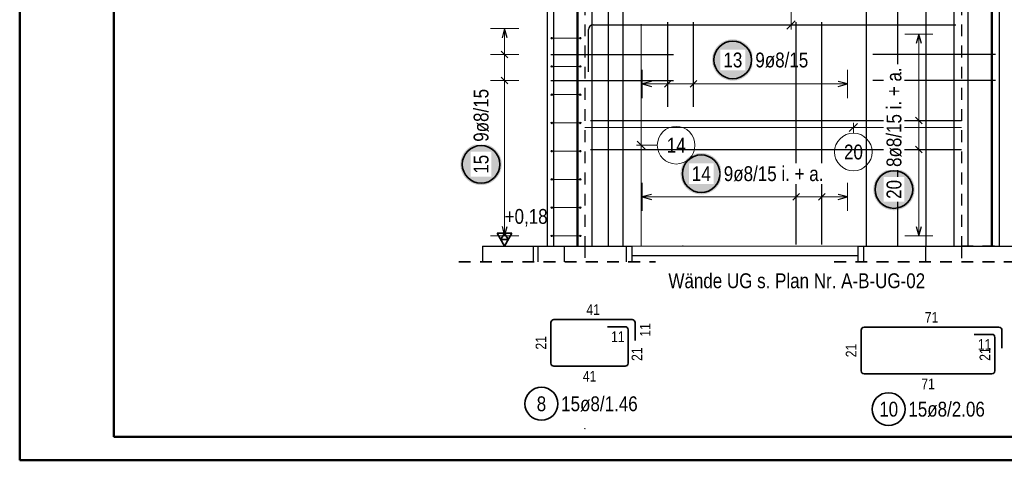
# Model space of a CAD drawing. Header units: millimetres. Extents: x -32.2 to 61.4, y 0 to 42.
# Tile 2 of 19: x 0 to 10.5, y 0 to 4.7. Entities that reach past the tile are written whole.
import ezdxf

# ---------------------------------------------------------------- set-up
doc = ezdxf.new("R2010")
doc.units = ezdxf.units.MM
doc.linetypes.add('HIDDEN', pattern=[0.375, 0.25, -0.125])
doc.layers.add('Achsen', color=7, linetype='Continuous', lineweight=20)
doc.layers.add('Bewehrung', color=7, linetype='Continuous', lineweight=20)
doc.styles.add('Arial Narrow', font='ARIALN.TTF')

msp = doc.modelspace()

# ---------------------------------------------------------------- hatches: boundary and pattern name
at = {"lineweight": 25, "true_color": 0xffffff}
for points in [[(7.793484, 4.255049), (7.79335, 4.262727), (7.792948, 4.270396), (7.792279, 4.278045), (7.791343, 4.285667), (7.790142, 4.293252), (7.788677, 4.30079), (7.786949, 4.308272), (7.784962, 4.315689), (7.782717, 4.323033), (7.780217, 4.330294), (7.777465, 4.337463), (7.774464, 4.344531), (7.771219, 4.351491), (7.767733, 4.358333), (7.76401, 4.365049), (7.760055, 4.371631), (7.755872, 4.378072), (7.751468, 4.384362), (7.746847, 4.390495), (7.742014, 4.396463), (7.736976, 4.402258), (7.731739, 4.407874), (7.726309, 4.413304), (7.720693, 4.418541), (7.714897, 4.423579), (7.70893, 4.428412), (7.702797, 4.433033), (7.696507, 4.437437), (7.690066, 4.44162), (7.683484, 4.445575), (7.676768, 4.449298), (7.669926, 4.452784), (7.662966, 4.456029), (7.655898, 4.45903), (7.648729, 4.461782), (7.641468, 4.464282), (7.634124, 4.466527), (7.626707, 4.468514), (7.619225, 4.470242), (7.611687, 4.471707), (7.604102, 4.472908), (7.59648, 4.473844), (7.588831, 4.474513), (7.581162, 4.474915), (7.573484, 4.475049), (7.565806, 4.474915), (7.558138, 4.474513), (7.550488, 4.473844), (7.542866, 4.472908), (7.535282, 4.471707), (7.527744, 4.470242), (7.520261, 4.468514), (7.512844, 4.466527), (7.5055, 4.464282), (7.49824, 4.461782), (7.491071, 4.45903), (7.484002, 4.456029), (7.477043, 4.452784), (7.4702, 4.449298), (7.463484, 4.445575), (7.456902, 4.44162), (7.450462, 4.437437), (7.444171, 4.433033), (7.438039, 4.428412), (7.432071, 4.423579), (7.426275, 4.418541), (7.420659, 4.413304), (7.415229, 4.407874), (7.409992, 4.402258), (7.404954, 4.396463), (7.400122, 4.390495), (7.3955, 4.384362), (7.391096, 4.378072), (7.386914, 4.371631), (7.382959, 4.365049), (7.379236, 4.358333), (7.37575, 4.351491), (7.372504, 4.344531), (7.369504, 4.337463), (7.366752, 4.330294), (7.364252, 4.323033), (7.362007, 4.315689), (7.360019, 4.308272), (7.358292, 4.30079), (7.356826, 4.293252), (7.355625, 4.285667), (7.354689, 4.278045), (7.35402, 4.270396), (7.353618, 4.262727), (7.353484, 4.255049), (7.353618, 4.247371), (7.35402, 4.239703), (7.354689, 4.232053), (7.355625, 4.224431), (7.356826, 4.216847), (7.358292, 4.209309), (7.360019, 4.201826), (7.362007, 4.194409), (7.364252, 4.187065), (7.366752, 4.179805), (7.369504, 4.172636), (7.372504, 4.165567), (7.37575, 4.158608), (7.379236, 4.151765), (7.382959, 4.145049), (7.386914, 4.138467), (7.391096, 4.132027), (7.3955, 4.125736), (7.400122, 4.119604), (7.404954, 4.113636), (7.409992, 4.10784), (7.415229, 4.102224), (7.420659, 4.096794), (7.426275, 4.091557), (7.432071, 4.086519), (7.438039, 4.081687), (7.444171, 4.077065), (7.450462, 4.072661), (7.456902, 4.068479), (7.463484, 4.064524), (7.4702, 4.060801), (7.477043, 4.057315), (7.484002, 4.054069), (7.491071, 4.051069), (7.49824, 4.048317), (7.5055, 4.045817), (7.512844, 4.043572), (7.520261, 4.041584), (7.527744, 4.039857), (7.535282, 4.038392), (7.542866, 4.03719), (7.550488, 4.036254), (7.558138, 4.035585), (7.565806, 4.035183), (7.573484, 4.035049), (7.581162, 4.035183), (7.588831, 4.035585), (7.59648, 4.036254), (7.604102, 4.03719), (7.611687, 4.038392), (7.619225, 4.039857), (7.626707, 4.041584), (7.634124, 4.043572), (7.641468, 4.045817), (7.648729, 4.048317), (7.655898, 4.051069), (7.662966, 4.054069), (7.669926, 4.057315), (7.676768, 4.060801), (7.683484, 4.064524), (7.690066, 4.068479), (7.696507, 4.072661), (7.702797, 4.077065), (7.70893, 4.081687), (7.714897, 4.086519), (7.720693, 4.091557), (7.726309, 4.096794), (7.731739, 4.102224), (7.736976, 4.10784), (7.742014, 4.113636), (7.746847, 4.119604), (7.751468, 4.125736), (7.755872, 4.132027), (7.760055, 4.138467), (7.76401, 4.145049), (7.767733, 4.151765), (7.771219, 4.158608), (7.774464, 4.165567), (7.777465, 4.172636), (7.780217, 4.179805), (7.782717, 4.187065), (7.784962, 4.194409), (7.786949, 4.201826), (7.788677, 4.209309), (7.790142, 4.216847), (7.791343, 4.224431), (7.792279, 4.232053), (7.792948, 4.239703)], [(5.12, 3.145897), (5.119866, 3.153575), (5.119464, 3.161244), (5.118795, 3.168894), (5.117859, 3.176516), (5.116658, 3.1841), (5.115192, 3.191638), (5.113465, 3.19912), (5.111478, 3.206538), (5.109232, 3.213881), (5.106732, 3.221142), (5.10398, 3.228311), (5.10098, 3.235379), (5.097735, 3.242339), (5.094248, 3.249181), (5.090526, 3.255897), (5.086571, 3.26248), (5.082388, 3.26892), (5.077984, 3.27521), (5.073362, 3.281343), (5.06853, 3.287311), (5.063492, 3.293106), (5.058255, 3.298722), (5.052825, 3.304152), (5.047209, 3.309389), (5.041413, 3.314427), (5.035446, 3.31926), (5.029313, 3.323881), (5.023022, 3.328286), (5.016582, 3.332468), (5.01, 3.336423), (5.003284, 3.340146), (4.996442, 3.343632), (4.989482, 3.346877), (4.982413, 3.349878), (4.975244, 3.35263), (4.967984, 3.35513), (4.96064, 3.357375), (4.953223, 3.359362), (4.945741, 3.36109), (4.938203, 3.362555), (4.930618, 3.363756), (4.922996, 3.364692), (4.915346, 3.365362), (4.907678, 3.365763), (4.9, 3.365897), (4.892322, 3.365763), (4.884654, 3.365362), (4.877004, 3.364692), (4.869382, 3.363756), (4.861797, 3.362555), (4.854259, 3.36109), (4.846777, 3.359362), (4.83936, 3.357375), (4.832016, 3.35513), (4.824756, 3.35263), (4.817587, 3.349878), (4.810518, 3.346877), (4.803558, 3.343632), (4.796716, 3.340146), (4.79, 3.336423), (4.783418, 3.332468), (4.776978, 3.328286), (4.770687, 3.323881), (4.764554, 3.31926), (4.758587, 3.314427), (4.752791, 3.309389), (4.747175, 3.304152), (4.741745, 3.298722), (4.736508, 3.293106), (4.73147, 3.287311), (4.726638, 3.281343), (4.722016, 3.27521), (4.717612, 3.26892), (4.713429, 3.26248), (4.709474, 3.255897), (4.705752, 3.249181), (4.702265, 3.242339), (4.69902, 3.235379), (4.69602, 3.228311), (4.693268, 3.221142), (4.690768, 3.213881), (4.688522, 3.206538), (4.686535, 3.19912), (4.684808, 3.191638), (4.683342, 3.1841), (4.682141, 3.176516), (4.681205, 3.168894), (4.680536, 3.161244), (4.680134, 3.153575), (4.68, 3.145897), (4.680134, 3.13822), (4.680536, 3.130551), (4.681205, 3.122901), (4.682141, 3.115279), (4.683342, 3.107695), (4.684808, 3.100157), (4.686535, 3.092675), (4.688522, 3.085257), (4.690768, 3.077914), (4.693268, 3.070653), (4.69602, 3.063484), (4.69902, 3.056415), (4.702265, 3.049456), (4.705752, 3.042614), (4.709474, 3.035897), (4.713429, 3.029315), (4.717612, 3.022875), (4.722016, 3.016585), (4.726638, 3.010452), (4.73147, 3.004484), (4.736508, 2.998689), (4.741745, 2.993073), (4.747175, 2.987643), (4.752791, 2.982406), (4.758587, 2.977368), (4.764554, 2.972535), (4.770687, 2.967914), (4.776978, 2.963509), (4.783418, 2.959327), (4.79, 2.955372), (4.796716, 2.951649), (4.803558, 2.948163), (4.810518, 2.944917), (4.817587, 2.941917), (4.824756, 2.939165), (4.832016, 2.936665), (4.83936, 2.93442), (4.846777, 2.932432), (4.854259, 2.930705), (4.861797, 2.92924), (4.869382, 2.928038), (4.877004, 2.927103), (4.884654, 2.926433), (4.892322, 2.926031), (4.9, 2.925897), (4.907678, 2.926031), (4.915346, 2.926433), (4.922996, 2.927103), (4.930618, 2.928038), (4.938203, 2.92924), (4.945741, 2.930705), (4.953223, 2.932432), (4.96064, 2.93442), (4.967984, 2.936665), (4.975244, 2.939165), (4.982413, 2.941917), (4.989482, 2.944917), (4.996442, 2.948163), (5.003284, 2.951649), (5.01, 2.955372), (5.016582, 2.959327), (5.023022, 2.963509), (5.029313, 2.967914), (5.035446, 2.972535), (5.041413, 2.977368), (5.047209, 2.982406), (5.052825, 2.987643), (5.058255, 2.993073), (5.063492, 2.998689), (5.06853, 3.004484), (5.073362, 3.010452), (5.077984, 3.016585), (5.082388, 3.022875), (5.086571, 3.029315), (5.090526, 3.035897), (5.094248, 3.042614), (5.097735, 3.049456), (5.10098, 3.056415), (5.10398, 3.063484), (5.106732, 3.070653), (5.109232, 3.077914), (5.111478, 3.085257), (5.113465, 3.092675), (5.115192, 3.100157), (5.116658, 3.107695), (5.117859, 3.115279), (5.118795, 3.122901), (5.119464, 3.130551)], [(7.458261, 3.04661), (7.458127, 3.054287), (7.457725, 3.061956), (7.457056, 3.069606), (7.45612, 3.077228), (7.454919, 3.084812), (7.453453, 3.09235), (7.451726, 3.099832), (7.449738, 3.10725), (7.447493, 3.114593), (7.444993, 3.121854), (7.442241, 3.129023), (7.439241, 3.136092), (7.435995, 3.143051), (7.432509, 3.149893), (7.428786, 3.15661), (7.424831, 3.163192), (7.420649, 3.169632), (7.416245, 3.175922), (7.411623, 3.182055), (7.406791, 3.188023), (7.401753, 3.193818), (7.396516, 3.199434), (7.391086, 3.204864), (7.38547, 3.210101), (7.379674, 3.215139), (7.373706, 3.219972), (7.367574, 3.224593), (7.361283, 3.228998), (7.354843, 3.23318), (7.348261, 3.237135), (7.341545, 3.240858), (7.334702, 3.244344), (7.327743, 3.24759), (7.320674, 3.25059), (7.313505, 3.253342), (7.306245, 3.255842), (7.298901, 3.258087), (7.291484, 3.260075), (7.284001, 3.261802), (7.276463, 3.263267), (7.268879, 3.264469), (7.261257, 3.265404), (7.253607, 3.266074), (7.245939, 3.266476), (7.238261, 3.26661), (7.230583, 3.266476), (7.222914, 3.266074), (7.215265, 3.265404), (7.207643, 3.264469), (7.200058, 3.263267), (7.19252, 3.261802), (7.185038, 3.260075), (7.177621, 3.258087), (7.170277, 3.255842), (7.163016, 3.253342), (7.155847, 3.25059), (7.148779, 3.24759), (7.141819, 3.244344), (7.134977, 3.240858), (7.128261, 3.237135), (7.121679, 3.23318), (7.115238, 3.228998), (7.108948, 3.224593), (7.102815, 3.219972), (7.096848, 3.215139), (7.091052, 3.210101), (7.085436, 3.204864), (7.080006, 3.199434), (7.074769, 3.193818), (7.069731, 3.188023), (7.064898, 3.182055), (7.060277, 3.175922), (7.055873, 3.169632), (7.05169, 3.163192), (7.047735, 3.15661), (7.044012, 3.149893), (7.040526, 3.143051), (7.037281, 3.136092), (7.03428, 3.129023), (7.031528, 3.121854), (7.029028, 3.114593), (7.026783, 3.10725), (7.024796, 3.099832), (7.023068, 3.09235), (7.021603, 3.084812), (7.020402, 3.077228), (7.019466, 3.069606), (7.018797, 3.061956), (7.018395, 3.054287), (7.018261, 3.04661), (7.018395, 3.038932), (7.018797, 3.031263), (7.019466, 3.023613), (7.020402, 3.015992), (7.021603, 3.008407), (7.023068, 3.000869), (7.024796, 2.993387), (7.026783, 2.985969), (7.029028, 2.978626), (7.031528, 2.971365), (7.03428, 2.964196), (7.037281, 2.957128), (7.040526, 2.950168), (7.044012, 2.943326), (7.047735, 2.93661), (7.05169, 2.930027), (7.055873, 2.923587), (7.060277, 2.917297), (7.064898, 2.911164), (7.069731, 2.905196), (7.074769, 2.899401), (7.080006, 2.893785), (7.085436, 2.888355), (7.091052, 2.883118), (7.096848, 2.87808), (7.102815, 2.873247), (7.108948, 2.868626), (7.115238, 2.864221), (7.121679, 2.860039), (7.128261, 2.856084), (7.134977, 2.852361), (7.141819, 2.848875), (7.148779, 2.84563), (7.155847, 2.842629), (7.163016, 2.839877), (7.170277, 2.837377), (7.177621, 2.835132), (7.185038, 2.833145), (7.19252, 2.831417), (7.200058, 2.829952), (7.207643, 2.828751), (7.215265, 2.827815), (7.222914, 2.827146), (7.230583, 2.826744), (7.238261, 2.82661), (7.245939, 2.826744), (7.253607, 2.827146), (7.261257, 2.827815), (7.268879, 2.828751), (7.276463, 2.829952), (7.284001, 2.831417), (7.291484, 2.833145), (7.298901, 2.835132), (7.306245, 2.837377), (7.313505, 2.839877), (7.320674, 2.842629), (7.327743, 2.84563), (7.334702, 2.848875), (7.341545, 2.852361), (7.348261, 2.856084), (7.354843, 2.860039), (7.361283, 2.864221), (7.367574, 2.868626), (7.373706, 2.873247), (7.379674, 2.87808), (7.38547, 2.883118), (7.391086, 2.888355), (7.396516, 2.893785), (7.401753, 2.899401), (7.406791, 2.905196), (7.411623, 2.911164), (7.416245, 2.917297), (7.420649, 2.923587), (7.424831, 2.930027), (7.428786, 2.93661), (7.432509, 2.943326), (7.435995, 2.950168), (7.439241, 2.957128), (7.442241, 2.964196), (7.444993, 2.971365), (7.447493, 2.978626), (7.449738, 2.985969), (7.451726, 2.993387), (7.453453, 3.000869), (7.454919, 3.008407), (7.45612, 3.015992), (7.457056, 3.023613), (7.457725, 3.031263)], [(9.505546, 2.878286), (9.505412, 2.885964), (9.50501, 2.893632), (9.504341, 2.901282), (9.503405, 2.908904), (9.502204, 2.916488), (9.500739, 2.924026), (9.499011, 2.931509), (9.497024, 2.938926), (9.494779, 2.94627), (9.492279, 2.95353), (9.489527, 2.960699), (9.486526, 2.967768), (9.483281, 2.974727), (9.479795, 2.98157), (9.476072, 2.988286), (9.472117, 2.994868), (9.467935, 3.001308), (9.46353, 3.007599), (9.458909, 3.013731), (9.454076, 3.019699), (9.449038, 3.025495), (9.443801, 3.031111), (9.438371, 3.036541), (9.432755, 3.041778), (9.42696, 3.046816), (9.420992, 3.051648), (9.414859, 3.05627), (9.408569, 3.060674), (9.402129, 3.064856), (9.395546, 3.068811), (9.38883, 3.072534), (9.381988, 3.07602), (9.375028, 3.079266), (9.36796, 3.082266), (9.360791, 3.085018), (9.35353, 3.087518), (9.346187, 3.089763), (9.338769, 3.091751), (9.331287, 3.093478), (9.323749, 3.094944), (9.316164, 3.096145), (9.308543, 3.097081), (9.300893, 3.09775), (9.293224, 3.098152), (9.285546, 3.098286), (9.277868, 3.098152), (9.2702, 3.09775), (9.26255, 3.097081), (9.254928, 3.096145), (9.247344, 3.094944), (9.239806, 3.093478), (9.232324, 3.091751), (9.224906, 3.089763), (9.217563, 3.087518), (9.210302, 3.085018), (9.203133, 3.082266), (9.196064, 3.079266), (9.189105, 3.07602), (9.182263, 3.072534), (9.175546, 3.068811), (9.168964, 3.064856), (9.162524, 3.060674), (9.156234, 3.05627), (9.150101, 3.051648), (9.144133, 3.046816), (9.138338, 3.041778), (9.132721, 3.036541), (9.127292, 3.031111), (9.122054, 3.025495), (9.117017, 3.019699), (9.112184, 3.013731), (9.107563, 3.007599), (9.103158, 3.001308), (9.098976, 2.994868), (9.095021, 2.988286), (9.091298, 2.98157), (9.087812, 2.974727), (9.084566, 2.967768), (9.081566, 2.960699), (9.078814, 2.95353), (9.076314, 2.94627), (9.074069, 2.938926), (9.072081, 2.931509), (9.070354, 2.924026), (9.068889, 2.916488), (9.067687, 2.908904), (9.066752, 2.901282), (9.066082, 2.893632), (9.06568, 2.885964), (9.065546, 2.878286), (9.06568, 2.870608), (9.066082, 2.862939), (9.066752, 2.85529), (9.067687, 2.847668), (9.068889, 2.840083), (9.070354, 2.832545), (9.072081, 2.825063), (9.074069, 2.817646), (9.076314, 2.810302), (9.078814, 2.803041), (9.081566, 2.795872), (9.084566, 2.788804), (9.087812, 2.781844), (9.091298, 2.775002), (9.095021, 2.768286), (9.098976, 2.761704), (9.103158, 2.755263), (9.107563, 2.748973), (9.112184, 2.74284), (9.117017, 2.736873), (9.122054, 2.731077), (9.127292, 2.725461), (9.132721, 2.720031), (9.138338, 2.714794), (9.144133, 2.709756), (9.150101, 2.704923), (9.156234, 2.700302), (9.162524, 2.695898), (9.168964, 2.691715), (9.175546, 2.68776), (9.182263, 2.684037), (9.189105, 2.680551), (9.196064, 2.677306), (9.203133, 2.674305), (9.210302, 2.671553), (9.217563, 2.669053), (9.224906, 2.666808), (9.232324, 2.664821), (9.239806, 2.663093), (9.247344, 2.661628), (9.254928, 2.660427), (9.26255, 2.659491), (9.2702, 2.658822), (9.277868, 2.65842), (9.285546, 2.658286), (9.293224, 2.65842), (9.300893, 2.658822), (9.308543, 2.659491), (9.316164, 2.660427), (9.323749, 2.661628), (9.331287, 2.663093), (9.338769, 2.664821), (9.346187, 2.666808), (9.35353, 2.669053), (9.360791, 2.671553), (9.36796, 2.674305), (9.375028, 2.677306), (9.381988, 2.680551), (9.38883, 2.684037), (9.395546, 2.68776), (9.402129, 2.691715), (9.408569, 2.695898), (9.414859, 2.700302), (9.420992, 2.704923), (9.42696, 2.709756), (9.432755, 2.714794), (9.438371, 2.720031), (9.443801, 2.725461), (9.449038, 2.731077), (9.454076, 2.736873), (9.458909, 2.74284), (9.46353, 2.748973), (9.467935, 2.755263), (9.472117, 2.761704), (9.476072, 2.768286), (9.479795, 2.775002), (9.483281, 2.781844), (9.486526, 2.788804), (9.489527, 2.795872), (9.492279, 2.803041), (9.494779, 2.810302), (9.497024, 2.817646), (9.499011, 2.825063), (9.500739, 2.832545), (9.502204, 2.840083), (9.503405, 2.847668), (9.504341, 2.85529), (9.50501, 2.862939)]]:
    msp.add_hatch(color=7, dxfattribs=at).paths.add_polyline_path(points)

# ---------------------------------------------------------------- linework, layer by layer
at = {"color": 4, "linetype": 'Continuous', "lineweight": 50}
for p, q in [((0, 42.05), (0, 0)), ((1, 41.8), (1, 0.25)), ((1, 0.25), (59.2, 0.25)), ((0, 0), (59.45, 0))]:
    msp.add_line(p, q, dxfattribs=at)
at = {"color": 3, "linetype": 'Continuous', "lineweight": 25, "ltscale": 0.5}
for p, q in [((6.080551, 2.277471), (6.080551, 11.277471)), ((6.25211, 2.277471), (6.25211, 11.277471)), ((9.327962, 2.277471), (9.327962, 11.277471)), ((9.626254, 2.277471), (9.626254, 11.277471)), ((9.924546, 2.277471), (9.924546, 11.277471)), ((5.672551, 2.27752), (5.672551, 11.074239)), ((5.672551, 2.27752), (5.672551, 11.074239)), ((5.922551, 2.27752), (5.922551, 11.074239)), ((5.932551, 2.27752), (5.932551, 11.074239)), ((6.409828, 2.27752), (6.409828, 11.074239)), ((6.410392, 2.27752), (6.410392, 11.074239)), ((8.992947, 2.27752), (8.992947, 11.074239)), ((8.993511, 2.27752), (8.993511, 11.074239)), ((10.072546, 2.27752), (10.072546, 11.074239)), ((10.072546, 2.27752), (10.072546, 11.074239)), ((10.322546, 2.27752), (10.322546, 11.074239)), ((10.332546, 2.27752), (10.332546, 11.074239)), ((6.090551, 4.627471), (9.942546, 4.627471)), ((6.882669, 3.757471), (6.882669, 4.657471)), ((7.155669, 3.757471), (7.155669, 4.657471)), ((8.148424, 4.583277), (8.236812, 4.671665)), ((5.15, 4.589471), (5.123205, 4.489471)), ((5.176795, 4.489471), (5.15, 4.589471)), ((6.042551, 4.127471), (6.042551, 4.579471)), ((9.55, 4.529471), (9.523205, 4.429471)), ((9.576795, 4.429471), (9.55, 4.529471)), ((5.185355, 4.278616), (5.114645, 4.349327)), ((5.642551, 4.313972), (6.942551, 4.313972)), ((10.362546, 4.313972), (9.062546, 4.313972)), ((5.185355, 4.003116), (5.114645, 4.073827)), ((5.642551, 4.038472), (6.942551, 4.038472)), ((6.709669, 4.026795), (6.609669, 4)), ((6.609669, 4), (6.709669, 3.973205)), ((6.918025, 4.035355), (6.847314, 3.964645)), ((7.191024, 4.035355), (7.120314, 3.964645)), ((8.793668, 4), (8.693668, 4.026795)), ((8.693668, 3.973205), (8.793668, 4)), ((10.362546, 4.038472), (9.062546, 4.038472)), ((6.062551, 3.610615), (10.002546, 3.610615)), ((9.585355, 3.575259), (9.514645, 3.64597)), ((6.062551, 3.304329), (10.002546, 3.304329)), ((9.585355, 3.268974), (9.514645, 3.339685)), ((6.709669, 2.826795), (6.609669, 2.8)), ((8.283024, 2.835355), (8.212313, 2.764645)), ((8.556023, 2.835355), (8.485313, 2.764645)), ((8.793668, 2.8), (8.693668, 2.826795)), ((6.609669, 2.8), (6.709669, 2.773205)), ((8.693668, 2.773205), (8.793668, 2.8)), ((5.123205, 2.485473), (5.15, 2.385473)), ((5.15, 2.385473), (5.176795, 2.485473)), ((9.523205, 2.485473), (9.55, 2.385473)), ((9.55, 2.385473), (9.576795, 2.485473))]:
    msp.add_line(p, q, dxfattribs=at)
at = {"color": 3, "linetype": 'HIDDEN', "lineweight": 25, "ltscale": 0.5}
for p, q in [((6.002551, 10.257471), (6.002551, 2.277471)), ((10.002546, 10.257471), (10.002546, 2.280704)), ((5.781669, 2.274501), (6.441669, 2.274501)), ((6.002551, 2.277471), (6.002551, 2.108978)), ((8.961669, 2.274501), (9.621669, 2.274501)), ((10.002546, 2.280704), (10.402546, 2.280704)), ((10.002546, 2.274501), (10.002546, 2.274239)), ((10.002546, 2.274239), (10.002546, 2.108978))]:
    msp.add_line(p, q, dxfattribs=at)
at = {"color": 3, "linetype": 'Continuous', "lineweight": 25}
for p, q in [((5.602551, 5.517471), (5.602551, 2.274239)), ((10.402546, 5.517471), (10.402546, 2.274239)), ((4.914159, 2.277471), (4.914159, 2.108978)), ((4.914159, 2.277471), (5.452549, 2.277471)), ((5.452549, 2.277471), (5.452549, 2.108978)), ((5.502551, 2.277471), (5.502551, 2.108978)), ((5.602551, 2.274501), (5.781669, 2.274501)), ((5.781669, 2.277471), (5.781669, 2.108978)), ((5.781669, 2.277471), (6.441669, 2.277471)), ((6.441669, 2.277471), (6.441669, 2.108978)), ((6.441669, 2.274501), (6.501669, 2.274501)), ((6.501669, 2.274239), (6.501669, 2.177471)), ((8.901669, 2.274501), (8.961669, 2.274501)), ((8.901669, 2.274239), (8.901669, 2.177471)), ((8.961669, 2.277471), (8.961669, 2.108978)), ((8.961669, 2.277471), (9.621669, 2.277471)), ((9.621669, 2.277471), (9.621669, 2.108978)), ((9.621669, 2.274501), (10.402546, 2.274501)), ((10.402546, 2.274501), (10.539498, 2.274501)), ((6.501669, 2.177471), (6.501669, 2.108978)), ((6.501669, 2.177471), (8.901669, 2.177471)), ((8.901669, 2.177471), (8.901669, 2.108978))]:
    msp.add_line(p, q, dxfattribs=at)
at = {"color": 5, "linetype": 'Continuous', "lineweight": 18, "ltscale": 0.5}
for p, q in [((8.192618, 5.359029), (8.192618, 4.577471)), ((5.3, 4.589471), (5, 4.589471)), ((5.15, 4.589471), (5.15, 2.385473)), ((9.7, 4.529471), (9.4, 4.529471)), ((9.55, 4.529471), (9.55, 2.385473)), ((5.3, 4.313972), (5, 4.313972)), ((6.609669, 4.15), (6.609669, 3.85)), ((6.882669, 4.15), (6.882669, 3.85)), ((7.155669, 4.15), (7.155669, 3.85)), ((8.793668, 3.85), (8.793668, 4.15)), ((5.3, 4.038472), (5, 4.038472)), ((6.609669, 4), (8.793668, 4)), ((9.7, 3.610615), (9.4, 3.610615)), ((9.7, 3.304329), (9.4, 3.304329)), ((6.609669, 2.95), (6.609669, 2.65)), ((8.247668, 2.95), (8.247668, 2.65)), ((8.520668, 2.95), (8.520668, 2.65)), ((8.793668, 2.65), (8.793668, 2.95)), ((6.609669, 2.8), (8.793668, 2.8)), ((5, 2.385473), (5.3, 2.385473)), ((9.4, 2.385473), (9.7, 2.385473))]:
    msp.add_line(p, q, dxfattribs=at)
at = {"color": 9, "linetype": 'Continuous', "lineweight": 0, "ltscale": 0.5}
for p, q in [((6.601669, 4.637471), (6.601669, 2.274501)), ((8.898458, 3.581609), (8.81007, 3.493221)), ((8.854264, 3.477018), (8.854264, 3.587415)), ((10.002546, 3.537415), (6.062551, 3.537415)), ((6.772289, 3.34909), (6.551669, 3.34909)), ((6.557475, 3.393284), (6.645864, 3.304896))]:
    msp.add_line(p, q, dxfattribs=at)
at = {"color": 9, "linetype": 'Continuous', "lineweight": 0}
for p, q in [((10.002546, 3.537415), (6.002551, 3.537415)), ((5.502551, 2.277471), (5.781669, 2.277471)), ((6.441669, 2.277471), (8.961669, 2.277471)), ((9.621669, 2.277471), (10.402546, 2.277471))]:
    msp.add_line(p, q, dxfattribs=at)
at = {"color": 2, "linetype": 'HIDDEN', "lineweight": 35, "ltscale": 0.5}
for p, q in [((4.664159, 2.108978), (6.751669, 2.108978)), ((8.651669, 2.108978), (11.669498, 2.108978))]:
    msp.add_line(p, q, dxfattribs=at)
at = {"color": 2, "linetype": 'Continuous', "lineweight": 35, "ltscale": 0.5}
for p, q in [((5.674551, 1.495198), (6.504669, 1.495198)), ((5.642551, 1.032205), (5.642551, 1.463198)), ((6.241669, 1.420198), (6.429669, 1.420198)), ((6.461669, 1.388198), (6.461669, 1.032205)), ((6.536669, 1.463198), (6.536669, 1.275198)), ((8.936718, 0.950768), (8.936718, 1.381762)), ((8.968718, 1.413762), (10.400595, 1.413762)), ((10.432595, 1.381762), (10.432595, 1.193762)), ((10.137595, 1.338762), (10.325595, 1.338762)), ((10.357595, 1.306762), (10.357595, 0.950762)), ((6.429669, 1.000205), (5.674551, 1.000205)), ((10.325595, 0.918762), (8.968718, 0.918768))]:
    msp.add_line(p, q, dxfattribs=at)
for centre, radius in [((7.573484, 4.255049), 0.2), ((4.9, 3.145897), 0.2), ((7.238261, 3.04661), 0.2), ((9.285546, 2.878286), 0.2), ((5.541003, 0.601023), 0.175), ((9.228432, 0.543762), 0.175)]:
    msp.add_circle(centre, radius, dxfattribs=at)
at = {"color": 9, "linetype": 'Continuous', "lineweight": 0, "ltscale": 0.5}
msp.add_circle((6.972289, 3.34909), 0.2, dxfattribs=at)
at = {"color": 9, "linetype": 'Continuous', "lineweight": 0}
for centre in [(7.043428, 2.277471), (6.002551, 0.337471)]:
    msp.add_circle(centre, 0.00222, dxfattribs=at)
at = {"color": 3, "linetype": 'Continuous', "lineweight": 25, "ltscale": 0.5}
msp.add_arc((6.090551, 4.579471), 0.048, 90, 180, dxfattribs=at)
at = {"color": 2, "linetype": 'Continuous', "lineweight": 35, "ltscale": 0.5}
for centre, start, end in [((5.674551, 1.463198), 90, 180), ((6.504669, 1.463198), 0, 90), ((6.429669, 1.388198), 0, 90), ((8.968718, 1.381762), 90, 180), ((10.400595, 1.381762), 0, 90), ((10.325595, 1.306762), 0, 90), ((5.674551, 1.032205), 180, 270), ((6.429669, 1.032205), 270, 0), ((8.968718, 0.950768), 180, 269.9997437), ((10.325595, 0.950762), 269.9997437, 0)]:
    msp.add_arc(centre, 0.032, start, end, dxfattribs=at)
at = {"layer": 'Achsen', "color": 2, "linetype": 'Continuous', "lineweight": 35, "ltscale": 0.5}
for p, q in [((5.22875, 2.413866), (5.07125, 2.413866)), ((5.07125, 2.413866), (5.15, 2.277471)), ((5.15, 2.413866), (5.110625, 2.345669)), ((5.15, 2.277471), (5.22875, 2.413866)), ((5.189375, 2.345669), (5.15, 2.413866)), ((5.110625, 2.345669), (5.189375, 2.345669))]:
    msp.add_line(p, q, dxfattribs=at)
at = {"layer": 'Achsen', "color": 3, "linetype": 'Continuous', "lineweight": 25, "ltscale": 0.5}
msp.add_line((5.07125, 2.277471), (5.60045, 2.277471), dxfattribs=at)
at = {"layer": 'Bewehrung', "color": 9, "linetype": 'Continuous', "lineweight": 0, "ltscale": 0.5}
for p, q in [((5.642551, 4.486833), (5.962551, 4.486833)), ((5.642551, 4.186676), (5.962551, 4.186676)), ((5.642551, 3.886519), (5.962551, 3.886519)), ((5.642551, 3.586362), (5.962551, 3.586362)), ((5.642551, 3.286204), (5.962551, 3.286204)), ((5.642551, 2.986047), (5.962551, 2.986047)), ((5.642551, 2.68589), (5.962551, 2.68589)), ((5.642551, 2.385733), (5.962551, 2.385733))]:
    msp.add_line(p, q, dxfattribs=at)
for centre in [(5.650551, 4.486652), (5.650551, 4.486652), (5.954551, 4.486652), (5.954551, 4.486652), (5.650551, 4.186484), (5.650551, 4.186484), (5.954551, 4.186484), (5.954551, 4.186484), (5.650551, 3.886316), (5.650551, 3.886316), (5.954551, 3.886316), (5.954551, 3.886316), (5.650551, 3.586148), (5.650551, 3.586148), (5.954551, 3.586148), (5.954551, 3.586148), (5.650551, 3.28598), (5.650551, 3.28598), (5.954551, 3.28598), (5.954551, 3.28598), (5.650551, 2.985812), (5.650551, 2.985812), (5.954551, 2.985812), (5.954551, 2.985812), (5.650551, 2.685644), (5.650551, 2.685644), (5.954551, 2.685644), (5.954551, 2.685644), (5.650551, 2.385476), (5.650551, 2.385476), (5.954551, 2.385476), (5.954551, 2.385476)]:
    msp.add_circle(centre, 0.008, dxfattribs=at)

# ---------------------------------------------------------------- texts
at = {"color": 9, "lineweight": 0, "char_height": 0.1575, "attachment_point": 1, "line_spacing_factor": 0.9, "style": 'Arial Narrow'}
for s, insert in [('14', (6.873064, 3.42784)), ('20', (8.755039, 3.355768))]:
    msp.add_mtext(s, dxfattribs=dict(at, insert=insert))
at = {"color": 3, "lineweight": 25, "char_height": 0.1125, "attachment_point": 1, "line_spacing_factor": 0.9, "style": 'Arial Narrow'}
for s, insert in [('41', (6.018735, 1.657698)), ('71', (9.613782, 1.576262)), ('11', (6.280794, 1.370198)), ('11', (10.17672, 1.288762)), ('41', (5.981235, 0.950205))]:
    msp.add_mtext(s, dxfattribs=dict(at, insert=insert))
for s, insert, rotation in [('11', (6.586669, 1.314323), 90), ('21', (5.480051, 1.176827), 90), ('21', (8.774218, 1.09539), 90), ('21', (6.499429, 1.056271), 90), ('21', (10.195095, 1.057887), 90), ('71', (9.576282, 0.868765), 359.9997437)]:
    msp.add_mtext(s, dxfattribs=dict(at, insert=insert, rotation=rotation))
at = {"color": 2, "lineweight": 35, "char_height": 0.1575, "attachment_point": 1, "line_spacing_factor": 0.9, "style": 'Arial Narrow'}
for s, insert in [('8', (5.49139, 0.679773)), ('15ø8/1.46', (5.751003, 0.679773)), ('15ø8/2.06', (9.438432, 0.622512)), ('10', (9.129207, 0.622512))]:
    msp.add_mtext(s, dxfattribs=dict(at, insert=insert))
at = {"layer": 'Achsen', "color": 2, "lineweight": 35, "style": 'Arial Narrow'}
msp.add_text('Wände UG s. Plan Nr. A-B-UG-02', height=0.1575, dxfattribs=at).set_placement((6.889891, 1.829767))
at = {"layer": 'Achsen', "color": 2, "lineweight": 35, "insert": (5.100433, 2.671221), "char_height": 0.1575, "attachment_point": 1, "line_spacing_factor": 0.9, "style": 'Arial Narrow'}
msp.add_mtext(' +0,18', dxfattribs=at)

# ---------------------------------------------------------------- next in the draw order: texts
at = {"color": 2, "lineweight": 35, "char_height": 0.1575, "attachment_point": 1, "line_spacing_factor": 0.9, "style": 'Arial Narrow', "bg_fill": 3, "box_fill_scale": 1.2, "bg_fill_color": 256, "bg_fill_true_color": 13158600, "bg_fill_transparency": 0}
for s, insert in [('13', (7.474259, 4.333799)), ('9ø8/15', (7.813484, 4.333799)), ('14', (7.139036, 3.12536))]:
    msp.add_mtext(s, dxfattribs=dict(at, insert=insert))
at = {"color": 2, "lineweight": 35, "char_height": 0.1575, "attachment_point": 1, "rotation": 90, "line_spacing_factor": 0.9, "style": 'Arial Narrow', "bg_fill": 3, "box_fill_scale": 1.2, "bg_fill_color": 256, "bg_fill_true_color": 13158600, "bg_fill_transparency": 0}
for s, insert in [('8ø8/15 i. + a.', (9.206796, 3.118286)), ('9ø8/15', (4.82125, 3.385897)), ('15', (4.82125, 3.046672)), ('20', (9.206796, 2.779061))]:
    msp.add_mtext(s, dxfattribs=dict(at, insert=insert))

# ---------------------------------------------------------------- next in the draw order: linework, layer by layer
at = {"color": 3, "linetype": 'Continuous', "lineweight": 25, "ltscale": 0.5}
for p, q in [((8.247668, 2.294501), (8.247668, 4.657471)), ((8.520668, 2.294501), (8.520668, 4.657471))]:
    msp.add_line(p, q, dxfattribs=at)

# ---------------------------------------------------------------- next in the draw order: texts
at = {"color": 2, "lineweight": 35, "insert": (7.478261, 3.12536), "char_height": 0.1575, "attachment_point": 1, "line_spacing_factor": 0.9, "style": 'Arial Narrow', "bg_fill": 3, "box_fill_scale": 1.2, "bg_fill_color": 256, "bg_fill_true_color": 13158600, "bg_fill_transparency": 0}
msp.add_mtext('9ø8/15 i. + a.', dxfattribs=at)

# ---------------------------------------------------------------- next in the draw order: linework, layer by layer
at = {"color": 9, "linetype": 'Continuous', "lineweight": 0, "ltscale": 0.5}
msp.add_circle((8.854264, 3.277018), 0.2, dxfattribs=at)

doc.saveas('drawing.dxf')
